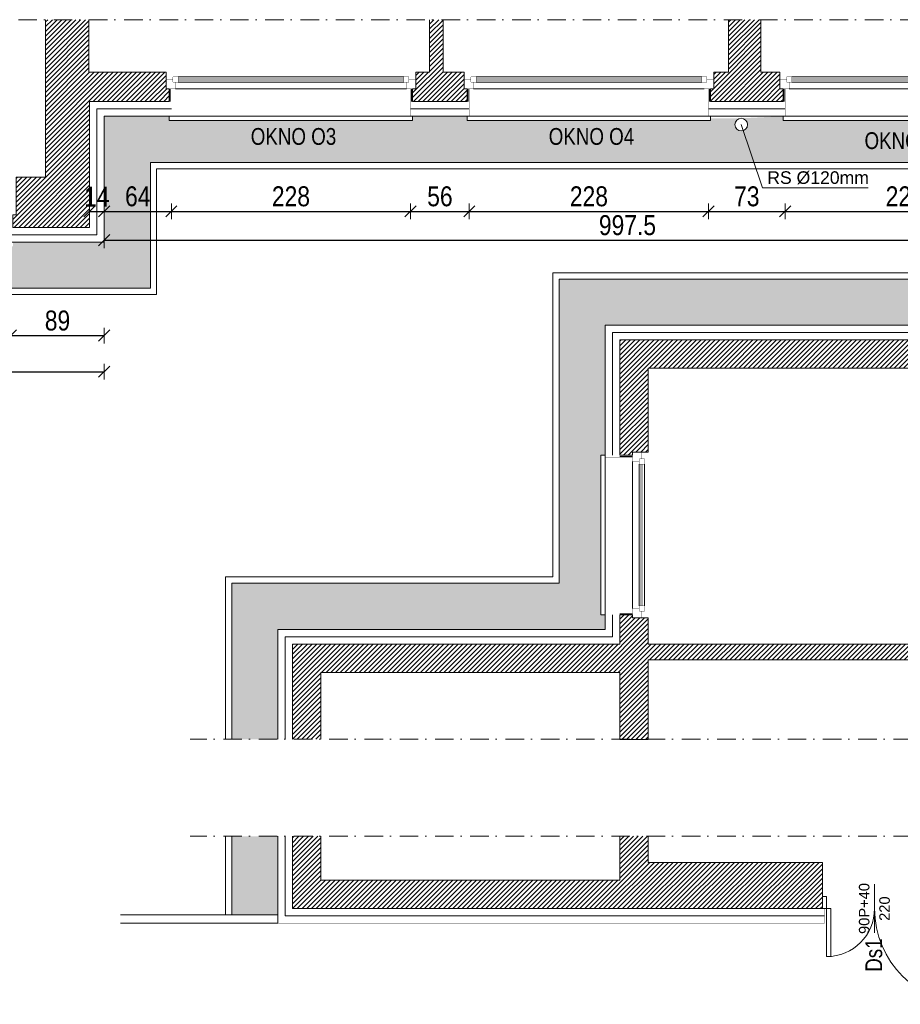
# Model space of a CAD drawing. Header units: millimetres. Extents: x 18880 to 99371, y -5529 to 27899.
# Tile 26 of 161: x 20350 to 21190, y 7531 to 8470. Entities that reach past the tile are written whole.
import ezdxf

# ---------------------------------------------------------------- set-up
doc = ezdxf.new("R2010")
doc.units = ezdxf.units.MM
doc.set_wipeout_variables(frame=1)
doc.linetypes.add('DASHED', pattern=[19.05, 12.7, -6.35])
doc.linetypes.add('Kropki i Kreski', pattern=[335.138881, 176.388884, -88.194442, 0, -70.555556])
for name, color, linetype, lineweight in [('AA_HATCH', 251, 'Continuous', 0), ('AA_IZOLACJA', 251, 'Continuous', 0), ('AA_OPIS', 2, 'Continuous', 0), ('AA_WIDOK', 254, 'Continuous', 0), ('AP wymiary', 40, 'Continuous', 0), ('K_SCIANY', 90, 'Continuous', 20)]:
    doc.layers.add(name, color=color, linetype=linetype, lineweight=lineweight)
doc.layers.add('Okna ArchiCADa', color=7, linetype='Continuous')
doc.styles.add('1', font='ARIALN.TTF')
doc.styles.add('ARIAL', font='arial.ttf')
doc.linetypes.add('STYROPIAN', pattern='A,0.000141,[1,styropian.shx,S=1,R=0,X=0,Y=0],-14.102004', length=14.102145)
doc.dimstyles.new('1_50', dxfattribs={"dimscale": 10, "dimtxt": 1.9, "dimasz": 0.005, "dimexe": 0, "dimexo": 0, "dimgap": 0.45, "dimtad": 1, "dimdec": 4, "dimrnd": 0.5, "dimdsep": 46, "dimtxsty": '1', "dimblk1": 'DIM01', "dimblk2": 'DIM01', "dimsah": 1, "dimcen": 2, "dimdle": 25, "dimse1": 1, "dimse2": 1, "dimclrd": 1, "dimclrt": 2, "dimadec": 0, "dimazin": 0, "dimtfac": 0.66665, "dimtdec": 4, "dimtix": 1, "dimtmove": 0, "dimatfit": 3, "dimldrblk": 'DIM01', "dimfxl": 0, "dimtolj": 1, "dimtzin": 0, "dimarcsym": 0})
pattern_1 = [(45, (0.4598, 414.3746), (-2.24506403, 2.24506403), [])]
pattern_2 = [(50, (0.46, 164.375), (18.218467, -1.593909), [1.905, -20.955]), (355, (0.46, 164.375), (-3.524342, 19.105685), [1.524, -16.764058]), (100.451445, (1.978, 164.242), (14.694125, 17.511775), [1.619001, -17.809024]), (46.1842, (0.46, 169.455), (27.107904, -4.204233), [2.8575, -31.4325]), (96.63556, (2.72, 169.104), (23.740413, 24.742612), [2.428502, -26.71356]), (351.18415, (0.46, 169.455), (23.740413, 24.742612), [2.285997, -25.145973]), (21, (3, 168.185), (15.161439, -10.22652), [1.905, -20.955]), (326, (3, 168.185), (6.180203, 18.418797), [1.524, -16.764]), (71.451445, (4.263, 167.332), (21.341642, 8.192277), [1.619001, -17.808994]), (37.5, (0.46, 164.3746), (0.3088603, 8.4555039), [0, -16.5608, 0, -17.018, 0, -16.8275]), (7.5, (0.46, 164.375), (6.6819663, 10.0180575), [0, -9.7028, 0, -16.1798, 0, -6.4135]), (327.5, (-5.2044, 164.3746), (13.5590595, -0.5728744), [0, -6.35, 0, -19.812, 0, -26.289]), (317.5, (-7.744, 164.375), (14.812918, 2.542649), [0, -8.255, 0, -13.1572, 0, -18.669])]
pattern_3 = [(45, (0.4598, 164.3746), (-2.24506403, 2.24506403), [])]

# ---------------------------------------------------------------- blocks, each defined once
blk = doc.blocks.new('O1 rozwierane 12_23')
at = {"layer": 'AA_IZOLACJA', "linetype": 'STYROPIAN', "ltscale": 0.2}
for points in [[(-1135, 120), (-1135, 0)], [(1165, 120), (1165, 0)]]:
    blk.add_lwpolyline(points, dxfattribs=at)
at = {"layer": 'AA_WIDOK', "color": 4}
blk.add_lwpolyline([(-1145, 260), (-1145, 300), (1175, 300), (1175, 260)], dxfattribs=at)
at = {"layer": 'AA_WIDOK', "linetype": 'DASHED', "ltscale": 0.5}
blk.add_lwpolyline([(-1145, 260), (1175, 260)], dxfattribs=at)
at = {"layer": 'AA_WIDOK', "const_width": 3}
for points in [[(-1125, 260), (-1125, 0)], [(1155, 260), (1155, 0)]]:
    blk.add_lwpolyline(points, dxfattribs=at)
at = {"layer": 'AA_WIDOK', "color": 4, "const_width": 3}
for points in [[(-1175, 0), (-1175, -90)], [(1205, -90), (1205, 0)]]:
    blk.add_lwpolyline(points, dxfattribs=at)
at = {"color": 4}
blk.add_wipeout([(1090, -115), (1090, -65), (1115, -65), (1115, 0), (-1085, 0), (-1085, -65), (-1060, -65), (-1060, -115)], dxfattribs=at).dxf.layer = 'AA_WIDOK'
at = {"layer": 'AA_WIDOK', "color": 4, "const_width": 3}
for points in [[(-1085, 0), (-1175, 0)], [(-1085, -65), (-1085, 0)], [(1205, 0), (1115, 0)], [(1115, 0), (1115, -65)], [(-1175, -90), (-1110, -90)], [(-1110, -90), (-1110, -65)], [(-1110, -65), (-1085, -65)], [(-1060, -65), (-1110, -65)], [(-1110, -65), (-1110, -115)], [(-1060, -115), (-1060, -65)], [(-1060, -80), (1090, -80)], [(-1060, -90), (1090, -90)], [(1140, -65), (1090, -65)], [(1090, -65), (1090, -115)], [(1115, -65), (1140, -65)], [(1140, -65), (1140, -90)], [(1140, -115), (1140, -65)], [(1140, -90), (1205, -90)], [(-1110, -115), (-1060, -115)], [(-1060, -100), (1090, -100)], [(1090, -115), (1140, -115)]]:
    blk.add_lwpolyline(points, dxfattribs=at)
at = {"layer": 'AA_WIDOK', "color": 4}
for points in [[(1115, 0), (-1085, 0)], [(-1060, -65), (1090, -65)], [(-1060, -115), (1090, -115)], [(-1060, -115), (1090, -115)]]:
    blk.add_lwpolyline(points, dxfattribs=at)
blk = doc.blocks.new('O1 rozwierane 12_83')
at = {"layer": 'AA_WIDOK', "color": 4}
blk.add_lwpolyline([(760, 260), (760, 300), (-760, 300), (-760, 260)], dxfattribs=at)
at = {"layer": 'AA_WIDOK', "linetype": 'DASHED', "ltscale": 0.5}
blk.add_lwpolyline([(760, 260), (-760, 260)], dxfattribs=at)
at = {"layer": 'AA_WIDOK', "color": 4, "const_width": 3}
for points in [[(-790, -90), (-790, 0)], [(790, 0), (790, -90)]]:
    blk.add_lwpolyline(points, dxfattribs=at)
at = {"color": 4}
blk.add_wipeout([(-675, -115), (-675, -65), (-700, -65), (-700, 0), (700, 0), (700, -65), (675, -65), (675, -115)], dxfattribs=at).dxf.layer = 'AA_WIDOK'
at = {"layer": 'AA_WIDOK', "color": 4, "const_width": 3}
for points in [[(-790, 0), (-700, 0)], [(-700, 0), (-700, -65)], [(700, -65), (700, 0)], [(700, 0), (790, 0)], [(-725, -90), (-790, -90)], [(-700, -65), (-725, -65)], [(-725, -65), (-725, -90)], [(-725, -65), (-675, -65)], [(-725, -115), (-725, -65)], [(-675, -65), (-675, -115)], [(675, -80), (-675, -80)], [(675, -90), (-675, -90)], [(675, -115), (675, -65)], [(675, -65), (725, -65)], [(725, -65), (700, -65)], [(725, -90), (725, -65)], [(725, -65), (725, -115)], [(790, -90), (725, -90)], [(-675, -115), (-725, -115)], [(675, -100), (-675, -100)], [(725, -115), (675, -115)]]:
    blk.add_lwpolyline(points, dxfattribs=at)
at = {"layer": 'AA_WIDOK', "color": 4}
for points in [[(-700, 0), (700, 0)], [(675, -65), (-675, -65)], [(675, -115), (-675, -115)], [(675, -115), (-675, -115)]]:
    blk.add_lwpolyline(points, dxfattribs=at)
blk = doc.blocks.new('drzwi 1')
at = {"layer": 'AA_WIDOK', "color": 4, "linetype": 'Continuous'}
for p, q in [((-145, 11.5), (-141, 11.5)), ((-145, 0), (-145, 11.5)), ((-141, 11.5), (-141, 0)), ((-4, 0), (-4, 11.5)), ((-4, 11.5), (0, 11.5)), ((0, 11.5), (0, 0)), ((-141, 0), (-145, 0)), ((-141, 0), (-141, -45.76)), ((-137, 0), (-141, 0)), ((-137, -45.76), (-137, 0)), ((-8, -91.24), (-8, 0)), ((-8, 0), (-4, 0)), ((-4, 0), (-4, -91.24)), ((0, 0), (-4, 0)), ((-141, -45.76), (-137, -45.76)), ((-4, -91.24), (-8, -91.24))]:
    blk.add_line(p, q, dxfattribs=at)
for centre, radius, start, end in [((-141, 0), 45.76, 270, 0), ((-4, 0), 91.24, 180, 270)]:
    blk.add_arc(centre, radius, start, end, dxfattribs=at)
blk = doc.blocks.new('DIM01')
at = {"color": 2}
blk.add_line((-106, -106), (106, 106), dxfattribs=at)
blk.add_line((0, -150), (0, 150))
blk = doc.blocks.new('*D637')
at = {"layer": 'AP wymiary', "color": 1, "lineweight": -2, "transparency": 16777216}
blk.add_line((20341.79, 8168.83), (20430.69, 8168.83), dxfattribs=at)
at = {"layer": 'Defpoints', "color": 0, "transparency": 16777216}
for p in [(20341.74, 8266.44), (20430.74, 8263.37), (20430.74, 8168.83)]:
    blk.add_point(p, dxfattribs=at)
at = {"layer": 'AP wymiary', "color": 1, "lineweight": -2, "transparency": 16777216, "xscale": 0.05, "yscale": 0.05, "zscale": 0.05, "rotation": 180}
blk.add_blockref('DIM01', (20341.74, 8168.83), dxfattribs=at)
at = {"layer": 'AP wymiary', "color": 1, "lineweight": -2, "transparency": 16777216, "xscale": 0.05, "yscale": 0.05, "zscale": 0.05}
blk.add_blockref('DIM01', (20430.74, 8168.83), dxfattribs=at)
at = {"layer": 'AP wymiary', "color": 2, "transparency": 16777216, "insert": (20386.24, 8183.03), "char_height": 19, "attachment_point": 5, "style": '1'}
blk.add_mtext('\\A1;89', dxfattribs=at)
blk = doc.blocks.new('*D638')
at = {"layer": 'AP wymiary', "color": 1, "lineweight": -2, "transparency": 16777216}
for p, q in [((20416.69, 8287.21), (20416.64, 8287.21)), ((20416.74, 8287.21), (20430.74, 8287.21)), ((20430.79, 8287.21), (20430.84, 8287.21))]:
    blk.add_line(p, q, dxfattribs=at)
at = {"layer": 'Defpoints', "color": 0, "transparency": 16777216}
for p in [(20416.74, 8381.89), (20430.74, 8367.89), (20430.74, 8287.21)]:
    blk.add_point(p, dxfattribs=at)
at = {"layer": 'AP wymiary', "color": 1, "lineweight": -2, "transparency": 16777216, "xscale": 0.05, "yscale": 0.05, "zscale": 0.05}
blk.add_blockref('DIM01', (20416.74, 8287.21), dxfattribs=at)
at = {"layer": 'AP wymiary', "color": 1, "lineweight": -2, "transparency": 16777216, "xscale": 0.05, "yscale": 0.05, "zscale": 0.05, "rotation": 180}
blk.add_blockref('DIM01', (20430.74, 8287.21), dxfattribs=at)
at = {"layer": 'AP wymiary', "color": 2, "transparency": 16777216, "insert": (20423.74, 8301.25), "char_height": 19, "attachment_point": 5, "style": '1'}
blk.add_mtext('\\A1;14', dxfattribs=at)
blk = doc.blocks.new('*D639')
at = {"layer": 'AP wymiary', "color": 1, "lineweight": -2, "transparency": 16777216}
blk.add_line((20430.79, 8287.21), (20494.69, 8287.21), dxfattribs=at)
at = {"layer": 'Defpoints', "color": 0, "transparency": 16777216}
for p in [(20494.74, 8374.89), (20430.74, 8367.89), (20494.74, 8287.21)]:
    blk.add_point(p, dxfattribs=at)
at = {"layer": 'AP wymiary', "color": 1, "lineweight": -2, "transparency": 16777216, "xscale": 0.05, "yscale": 0.05, "zscale": 0.05, "rotation": 180}
blk.add_blockref('DIM01', (20430.74, 8287.21), dxfattribs=at)
at = {"layer": 'AP wymiary', "color": 1, "lineweight": -2, "transparency": 16777216, "xscale": 0.05, "yscale": 0.05, "zscale": 0.05}
blk.add_blockref('DIM01', (20494.74, 8287.21), dxfattribs=at)
at = {"layer": 'AP wymiary', "color": 2, "transparency": 16777216, "insert": (20462.74, 8301.41), "char_height": 19, "attachment_point": 5, "style": '1'}
blk.add_mtext('\\A1;64', dxfattribs=at)
blk = doc.blocks.new('*D640')
at = {"layer": 'AP wymiary', "color": 1, "lineweight": -2, "transparency": 16777216}
blk.add_line((20494.79, 8287.21), (20722.69, 8287.21), dxfattribs=at)
at = {"layer": 'Defpoints', "color": 0, "transparency": 16777216}
for p in [(20494.74, 8374.89), (20722.74, 8374.89), (20722.74, 8287.21)]:
    blk.add_point(p, dxfattribs=at)
at = {"layer": 'AP wymiary', "color": 1, "lineweight": -2, "transparency": 16777216, "xscale": 0.05, "yscale": 0.05, "zscale": 0.05, "rotation": 180}
blk.add_blockref('DIM01', (20494.74, 8287.21), dxfattribs=at)
at = {"layer": 'AP wymiary', "color": 1, "lineweight": -2, "transparency": 16777216, "xscale": 0.05, "yscale": 0.05, "zscale": 0.05}
blk.add_blockref('DIM01', (20722.74, 8287.21), dxfattribs=at)
at = {"layer": 'AP wymiary', "color": 2, "transparency": 16777216, "insert": (20608.74, 8301.41), "char_height": 19, "attachment_point": 5, "style": '1'}
blk.add_mtext('\\A1;228', dxfattribs=at)
blk = doc.blocks.new('*D641')
at = {"layer": 'AP wymiary', "color": 1, "lineweight": -2, "transparency": 16777216}
blk.add_line((20722.79, 8287.21), (20778.69, 8287.21), dxfattribs=at)
at = {"layer": 'Defpoints', "color": 0, "transparency": 16777216}
for p in [(20722.74, 8374.89), (20778.74, 8374.89), (20778.74, 8287.21)]:
    blk.add_point(p, dxfattribs=at)
at = {"layer": 'AP wymiary', "color": 1, "lineweight": -2, "transparency": 16777216, "xscale": 0.05, "yscale": 0.05, "zscale": 0.05, "rotation": 180}
blk.add_blockref('DIM01', (20722.74, 8287.21), dxfattribs=at)
at = {"layer": 'AP wymiary', "color": 1, "lineweight": -2, "transparency": 16777216, "xscale": 0.05, "yscale": 0.05, "zscale": 0.05}
blk.add_blockref('DIM01', (20778.74, 8287.21), dxfattribs=at)
at = {"layer": 'AP wymiary', "color": 2, "transparency": 16777216, "insert": (20750.74, 8301.41), "char_height": 19, "attachment_point": 5, "style": '1'}
blk.add_mtext('\\A1;56', dxfattribs=at)
blk = doc.blocks.new('*D642')
at = {"layer": 'AP wymiary', "color": 1, "lineweight": -2, "transparency": 16777216}
blk.add_line((20778.79, 8287.21), (21006.69, 8287.21), dxfattribs=at)
at = {"layer": 'Defpoints', "color": 0, "transparency": 16777216}
for p in [(20778.74, 8374.89), (21006.74, 8374.89), (21006.74, 8287.21)]:
    blk.add_point(p, dxfattribs=at)
at = {"layer": 'AP wymiary', "color": 1, "lineweight": -2, "transparency": 16777216, "xscale": 0.05, "yscale": 0.05, "zscale": 0.05, "rotation": 180}
blk.add_blockref('DIM01', (20778.74, 8287.21), dxfattribs=at)
at = {"layer": 'AP wymiary', "color": 1, "lineweight": -2, "transparency": 16777216, "xscale": 0.05, "yscale": 0.05, "zscale": 0.05}
blk.add_blockref('DIM01', (21006.74, 8287.21), dxfattribs=at)
at = {"layer": 'AP wymiary', "color": 2, "transparency": 16777216, "insert": (20892.74, 8301.41), "char_height": 19, "attachment_point": 5, "style": '1'}
blk.add_mtext('\\A1;228', dxfattribs=at)
blk = doc.blocks.new('*D643')
at = {"layer": 'AP wymiary', "color": 1, "lineweight": -2, "transparency": 16777216}
blk.add_line((21006.79, 8287.21), (21079.69, 8287.21), dxfattribs=at)
at = {"layer": 'Defpoints', "color": 0, "transparency": 16777216}
for p in [(21006.74, 8374.89), (21079.74, 8374.89), (21079.74, 8287.21)]:
    blk.add_point(p, dxfattribs=at)
at = {"layer": 'AP wymiary', "color": 1, "lineweight": -2, "transparency": 16777216, "xscale": 0.05, "yscale": 0.05, "zscale": 0.05, "rotation": 180}
blk.add_blockref('DIM01', (21006.74, 8287.21), dxfattribs=at)
at = {"layer": 'AP wymiary', "color": 1, "lineweight": -2, "transparency": 16777216, "xscale": 0.05, "yscale": 0.05, "zscale": 0.05}
blk.add_blockref('DIM01', (21079.74, 8287.21), dxfattribs=at)
at = {"layer": 'AP wymiary', "color": 2, "transparency": 16777216, "insert": (21043.24, 8301.41), "char_height": 19, "attachment_point": 5, "style": '1'}
blk.add_mtext('\\A1;73', dxfattribs=at)
blk = doc.blocks.new('*D644')
at = {"layer": 'AP wymiary', "color": 1, "lineweight": -2, "transparency": 16777216}
blk.add_line((21079.79, 8287.21), (21307.69, 8287.21), dxfattribs=at)
at = {"layer": 'Defpoints', "color": 0, "transparency": 16777216}
for p in [(21079.74, 8374.89), (21307.74, 8374.89), (21307.74, 8287.21)]:
    blk.add_point(p, dxfattribs=at)
at = {"layer": 'AP wymiary', "color": 1, "lineweight": -2, "transparency": 16777216, "xscale": 0.05, "yscale": 0.05, "zscale": 0.05, "rotation": 180}
blk.add_blockref('DIM01', (21079.74, 8287.21), dxfattribs=at)
at = {"layer": 'AP wymiary', "color": 1, "lineweight": -2, "transparency": 16777216, "xscale": 0.05, "yscale": 0.05, "zscale": 0.05}
blk.add_blockref('DIM01', (21307.74, 8287.21), dxfattribs=at)
at = {"layer": 'AP wymiary', "color": 2, "transparency": 16777216, "insert": (21193.74, 8301.41), "char_height": 19, "attachment_point": 5, "style": '1'}
blk.add_mtext('\\A1;228', dxfattribs=at)
blk = doc.blocks.new('*D648')
at = {"layer": 'AP wymiary', "color": 1, "lineweight": -2, "transparency": 16777216}
blk.add_line((20430.79, 8259.74), (21428.19, 8259.74), dxfattribs=at)
at = {"layer": 'Defpoints', "color": 0, "transparency": 16777216}
for p in [(21428.24, 8391.89), (20430.74, 8377.89), (21428.24, 8259.74)]:
    blk.add_point(p, dxfattribs=at)
at = {"layer": 'AP wymiary', "color": 1, "lineweight": -2, "transparency": 16777216, "xscale": 0.05, "yscale": 0.05, "zscale": 0.05, "rotation": 180}
blk.add_blockref('DIM01', (20430.74, 8259.74), dxfattribs=at)
at = {"layer": 'AP wymiary', "color": 1, "lineweight": -2, "transparency": 16777216, "xscale": 0.05, "yscale": 0.05, "zscale": 0.05}
blk.add_blockref('DIM01', (21428.24, 8259.74), dxfattribs=at)
at = {"layer": 'AP wymiary', "color": 2, "transparency": 16777216, "insert": (20929.49, 8273.94), "char_height": 19, "attachment_point": 5, "style": '1'}
blk.add_mtext('\\A1;997.5', dxfattribs=at)
blk = doc.blocks.new('*D649')
at = {"layer": 'AP wymiary', "color": 1, "lineweight": -2, "transparency": 16777216}
blk.add_line((19159.79, 8134.38), (20430.69, 8134.38), dxfattribs=at)
at = {"layer": 'Defpoints', "color": 0, "transparency": 16777216}
for p in [(19159.74, 8259.74), (20430.74, 8257.89), (20430.74, 8134.38)]:
    blk.add_point(p, dxfattribs=at)
at = {"layer": 'AP wymiary', "color": 1, "lineweight": -2, "transparency": 16777216, "xscale": 0.05, "yscale": 0.05, "zscale": 0.05, "rotation": 180}
blk.add_blockref('DIM01', (19159.74, 8134.38), dxfattribs=at)
at = {"layer": 'AP wymiary', "color": 1, "lineweight": -2, "transparency": 16777216, "xscale": 0.05, "yscale": 0.05, "zscale": 0.05}
blk.add_blockref('DIM01', (20430.74, 8134.38), dxfattribs=at)
at = {"layer": 'AP wymiary', "color": 2, "transparency": 16777216, "insert": (19795.24, 8148.42), "char_height": 19, "attachment_point": 5, "style": '1'}
blk.add_mtext('\\A1;1271', dxfattribs=at)

msp = doc.modelspace()

# ---------------------------------------------------------------- hatches: boundary and pattern name
at = {"layer": 'AA_HATCH'}
h = msp.add_hatch(dxfattribs=at)
h.set_pattern_fill('ANSI31', color=256)
h.set_pattern_definition(pattern_1)
h.paths.add_polyline_path([(19251.74106, 8319.88776), (19221.74106, 8319.88776), (19221.74106, 8469.88776), (19173.74106, 8469.88776), (19173.74106, 8271.88776), (19254.74106, 8271.88776), (19254.74106, 8283.88776), (19251.74106, 8283.88776), (19251.74106, 8292.88776)])
h.paths.add_polyline_path([(19537.74106, 8319.88776), (19489.74106, 8319.88776), (19489.74106, 8292.88776), (19489.74106, 8283.88776), (19486.74106, 8283.88776), (19486.74106, 8271.88776), (19540.74106, 8271.88776), (19540.74106, 8283.88776), (19537.74106, 8283.88776), (19537.74106, 8292.88776)])
h.paths.add_polyline_path([(19822.76895, 8319.88776), (19802.74106, 8319.88776), (19802.74106, 8469.88776), (19785.74106, 8469.88776), (19785.74106, 8319.88776), (19775.74106, 8319.88776), (19775.74106, 8292.88776), (19775.74106, 8283.88776), (19772.74106, 8283.88776), (19772.74106, 8271.88776), (19825.76895, 8271.88776), (19825.76895, 8283.88776), (19822.76895, 8283.88776), (19822.76895, 8292.88776)])
h.paths.add_polyline_path([(20108.74106, 8319.88776), (20095.74106, 8319.88776), (20095.74106, 8469.88776), (20078.74106, 8469.88776), (20078.74106, 8319.88776), (20060.76895, 8319.88776), (20060.76895, 8292.88776), (20060.76895, 8283.88776), (20057.76895, 8283.88776), (20057.76895, 8271.88776), (20111.74106, 8271.88776), (20111.74106, 8283.88776), (20108.74106, 8283.88776), (20108.74106, 8292.88776)])
h.paths.add_polyline_path([(20416.74106, 8391.88776), (20492.74106, 8391.88776), (20492.74106, 8403.88776), (20489.74106, 8403.88776), (20489.74106, 8412.88776), (20489.74106, 8419.88776), (20416.24106, 8419.88776), (20416.24106, 8469.88776), (20374.74106, 8469.88776), (20374.74106, 8419.88776), (20374.74106, 8319.88776), (20346.74106, 8319.88776), (20346.74106, 8292.88776), (20346.74106, 8283.88776), (20343.74106, 8283.88776), (20343.74106, 8271.88776), (20416.74106, 8271.88776)])
h = msp.add_hatch(dxfattribs=at)
h.set_pattern_fill('ANSI31', color=256)
h.set_pattern_definition(pattern_1)
h.paths.add_polyline_path([(20776.74106, 8403.88776), (20773.74106, 8403.88776), (20773.74106, 8412.88776), (20773.74106, 8419.88776), (20753.74106, 8419.88776), (20753.74106, 8469.88776), (20740.74106, 8469.88776), (20740.74106, 8419.88776), (20727.74106, 8419.88776), (20727.74106, 8412.88776), (20727.74106, 8403.88776), (20724.74106, 8403.88776), (20724.74106, 8391.88776), (20776.74106, 8391.88776)])
h.paths.add_polyline_path([(21077.74106, 8403.88776), (21074.74106, 8403.88776), (21074.74106, 8412.88776), (21074.74106, 8419.88776), (21056.74106, 8419.88776), (21056.74106, 8469.88776), (21025.74106, 8469.88776), (21025.74106, 8419.88776), (21011.74106, 8419.88776), (21011.74106, 8412.88776), (21011.74106, 8403.88776), (21008.74106, 8403.88776), (21008.74106, 8391.88776), (21077.74106, 8391.88776)])
h.paths.add_polyline_path([(21352.74106, 8412.88776), (21352.74106, 8419.88776), (21352.74106, 8469.88776), (21336.74106, 8469.88776), (21336.74106, 8419.88776), (21312.74106, 8419.88776), (21312.74106, 8412.88776), (21312.74106, 8403.88776), (21309.74106, 8403.88776), (21309.74106, 8391.88776), (21355.74106, 8391.88776), (21355.74106, 8403.88776), (21352.74106, 8403.88776)])
h.paths.add_polyline_path([(21664.74106, 8419.88776), (21654.7113, 8419.88776), (21651.74106, 8419.88776), (21651.74106, 8469.88776), (21623.74106, 8469.88776), (21623.74106, 8419.88776), (21433.24106, 8419.88776), (21433.24106, 8412.88776), (21433.24106, 8403.88776), (21430.24106, 8403.88776), (21430.24106, 8391.88776), (21442.24106, 8391.88776), (21442.24106, 8297.06918), (21469.24106, 8297.06918), (21469.24106, 8391.88776), (21623.74106, 8391.88776), (21623.74106, 8297.06918), (21651.74106, 8297.06918), (21651.74106, 8391.88776), (21654.7113, 8391.88776), (21667.74106, 8391.88776), (21667.74106, 8403.88776), (21664.74106, 8403.88776), (21664.74106, 8412.88776)])
h = msp.add_hatch(dxfattribs=at)
h.set_pattern_fill('ANSI31', color=256)
h.set_pattern_definition(pattern_3)
h.paths.add_polyline_path([(21843.24106, 8164.69203), (21651.74106, 8164.69203), (21651.74106, 8257.27951), (21623.74106, 8257.27951), (21623.74106, 8164.69203), (21469.24106, 8164.69203), (21469.24106, 8257.27951), (21442.24106, 8257.27951), (21442.24106, 8164.69203), (20922.24106, 8164.69203), (20922.24106, 8054.69203), (20934.24106, 8054.69203), (20934.24106, 8057.69203), (20943.24106, 8057.69203), (20949.24106, 8057.69203), (20949.24106, 8137.69203), (21458.24106, 8137.69203), (21458.24106, 7984.69203), (21467.24106, 7984.69203), (21475.24106, 7984.69203), (21475.24106, 8137.69203), (21545.24106, 8137.69203), (21545.24106, 8117.69203), (21592.24106, 8117.69203), (21592.24106, 8027.69203), (21601.24106, 8027.69203), (21609.24106, 8027.69203), (21609.24106, 8137.69203), (21686.24106, 8137.69203), (21686.24106, 8038.69203), (21694.24106, 8038.69203), (21694.24106, 8137.69203), (21816.24106, 8137.69203), (21816.24106, 8100.69203), (21822.24106, 8100.69203), (21831.24106, 8100.69203), (21831.24106, 8097.69203), (21843.24106, 8097.69203)])
h.paths.add_polyline_path([(21592.24106, 8137.69203), (21592.24106, 8120.69203), (21548.24106, 8120.69203), (21548.24106, 8137.69203)], flags=16)
h.paths.add_polyline_path([(21843.24106, 8016.69203), (21831.24106, 8016.69203), (21831.24106, 8013.69203), (21822.24106, 8013.69203), (21816.24106, 8013.69203), (21816.24106, 7942.69203), (21609.24106, 7942.69203), (21609.24106, 7947.69203), (21601.24106, 7947.69203), (21592.24106, 7947.69203), (21592.24106, 7825.69203), (21600.24106, 7825.69203), (21609.24106, 7825.69203), (21609.24106, 7929.69203), (21816.24106, 7929.69203), (21816.24106, 7882.69203), (21822.24106, 7882.69203), (21831.24106, 7882.69203), (21831.24106, 7879.69203), (21843.24106, 7879.69203)])
h.paths.add_polyline_path([(21475.24106, 7874.69203), (21467.24106, 7874.69203), (21458.24106, 7874.69203), (21437.24106, 7874.69203), (20949.24106, 7874.69203), (20949.24106, 7899.69203), (20943.24106, 7899.69203), (20934.24106, 7899.69203), (20934.24106, 7902.69203), (20922.24106, 7902.69203), (20922.24106, 7874.69203), (20610.24106, 7874.69203), (20610.24106, 7784.11265), (20637.24106, 7784.11265), (20637.24106, 7847.69203), (20922.24106, 7847.69203), (20922.24106, 7784.11265), (20949.24106, 7784.11265), (20949.24106, 7859.69203), (21437.24106, 7859.69203), (21437.24106, 7784.11265), (21475.24106, 7784.11265)])
h = msp.add_hatch(dxfattribs=at)
h.set_pattern_fill('ANSI31', color=256)
h.set_pattern_definition(pattern_3)
h.paths.add_polyline_path([(21481.24106, 7649.64305), (21475.24106, 7649.64305), (21475.24106, 7691.5639), (21450.24106, 7691.5639), (21450.24106, 7666.64305), (21260.24106, 7666.64305), (21260.24106, 7634.14305), (21260.24106, 7622.64305), (21450.24106, 7622.64305), (21481.24106, 7622.64305), (21481.24106, 7634.64305), (21481.24106, 7643.64305)])
h.paths.add_polyline_path([(21843.24106, 7691.5639), (21816.24106, 7691.5639), (21816.24106, 7649.64305), (21609.24106, 7649.64305), (21609.24106, 7691.5639), (21592.24106, 7691.5639), (21592.24106, 7649.64305), (21581.24106, 7649.64305), (21581.24106, 7643.64305), (21581.24106, 7634.64305), (21581.24106, 7622.64305), (21843.24106, 7622.64305)])
h.paths.add_polyline_path([(21115.24106, 7666.64305), (20949.24106, 7666.64305), (20949.24106, 7691.5639), (20922.24106, 7691.5639), (20922.24106, 7649.64305), (20637.24106, 7649.64305), (20637.24106, 7691.5639), (20610.24106, 7691.5639), (20610.24106, 7622.64305), (20949.24106, 7622.64305), (21115.24106, 7622.64305), (21115.24106, 7634.14305)])

# ---------------------------------------------------------------- linework, layer by layer
for points in [[(19167.74106, 8213.88776), (20474.74106, 8213.88776), (20474.74106, 8333.88776), (21384.24106, 8333.88776), (21384.24106, 8297.06918)], [(19167.74106, 8207.88776), (20480.74106, 8207.88776), (20480.74106, 8327.88776), (21378.24106, 8327.88776), (21378.24106, 8297.06918)], [(20546.24106, 7691.5639), (20546.24106, 7616.64305)], [(20552.24106, 7691.5639), (20552.24106, 7616.64305)], [(20596.24106, 7691.5639), (20596.24106, 7608.64305)], [(20596.24106, 7616.64305), (20446.24106, 7616.64305)], [(20596.24106, 7608.64305), (20446.24106, 7608.64305)]]:
    msp.add_lwpolyline(points, dxfattribs=at)
at = {"layer": 'AA_IZOLACJA', "linetype": 'STYROPIAN', "ltscale": 1.4}
for points in [[(20494.74106, 8384.88776), (20423.74106, 8384.88776), (20423.74106, 8264.88776), (20341.74106, 8264.88776)], [(20603.24106, 7691.5639), (20603.24106, 7615.64305), (21117.24106, 7615.64305)]]:
    msp.add_lwpolyline(points, dxfattribs=at)
at = {"layer": 'AA_OPIS', "linetype": 'Continuous'}
msp.add_line((21165.00106, 7599.44312), (21165.00106, 7645.84298), dxfattribs=at)
at = {"layer": 'AA_OPIS', "linetype": 'Kropki i Kreski', "ltscale": 0.1}
for points in [[(23492.74106, 8469.88776), (19134.74106, 8469.88776)], [(22041.04973, 7784.11265), (20512.66372, 7784.11265)], [(22041.04973, 7691.5639), (20512.66372, 7691.5639)]]:
    msp.add_lwpolyline(points, dxfattribs=at)
at = {"layer": 'AA_WIDOK', "const_width": 0.3}
for points in [[(20494.74106, 8377.88776), (20430.74106, 8377.88776), (20430.74106, 8257.88776), (20341.74106, 8257.88776)], [(20596.24106, 7691.5639), (20596.24106, 7608.64305), (21117.24106, 7608.64305), (21117.24106, 7622.64305)]]:
    msp.add_lwpolyline(points, dxfattribs=at)
at = {"layer": 'AA_WIDOK', "color": 4}
msp.add_circle((21037.89868, 8369.88776), 6, dxfattribs=at)
at = {"layer": 'K_SCIANY'}
for points in [[(20374.74106, 8469.88776), (20374.74106, 8419.88776), (20374.74106, 8319.88776), (20346.74106, 8319.88776), (20346.74106, 8292.88776), (20346.74106, 8283.88776), (20343.74106, 8283.88776), (20343.74106, 8271.88776), (20416.74106, 8271.88776), (20416.74106, 8391.88776)], [(20416.24106, 8469.88776), (20416.24106, 8419.88776), (20489.74106, 8419.88776), (20489.74106, 8412.88776), (20489.74106, 8403.88776), (20492.74106, 8403.88776), (20492.74106, 8391.88776), (20416.74106, 8391.88776)], [(20740.74106, 8469.88776), (20740.74106, 8419.88776), (20727.74106, 8419.88776), (20727.74106, 8412.88776), (20727.74106, 8403.88776), (20724.74106, 8403.88776), (20724.74106, 8391.88776), (20776.74106, 8391.88776), (20776.74106, 8403.88776), (20773.74106, 8403.88776), (20773.74106, 8412.88776), (20773.74106, 8419.88776), (20753.74106, 8419.88776), (20753.74106, 8469.88776)], [(21025.74106, 8469.88776), (21025.74106, 8419.88776), (21011.74106, 8419.88776), (21011.74106, 8412.88776), (21011.74106, 8403.88776), (21008.74106, 8403.88776), (21008.74106, 8391.88776), (21077.74106, 8391.88776), (21077.74106, 8403.88776), (21074.74106, 8403.88776), (21074.74106, 8412.88776), (21074.74106, 8419.88776), (21056.74106, 8419.88776), (21056.74106, 8469.88776)], [(20416.74106, 8419.88776), (20457.74106, 8419.88776)], [(20949.24106, 7874.69203), (20949.24106, 7899.69203), (20943.24106, 7899.69203), (20934.24106, 7899.69203), (20934.24106, 7902.69203), (20922.24106, 7902.69203), (20922.24106, 7874.69203), (20610.24106, 7874.69203), (20610.24106, 7784.11265)], [(21437.24106, 7874.69203), (20949.24106, 7874.69203)], [(20637.24106, 7784.11265), (20637.24106, 7847.69203), (20922.24106, 7847.69203), (20922.24106, 7783.69203), (20949.24106, 7783.69203), (20949.24106, 7859.69203)], [(20949.24106, 7859.69203), (21437.24106, 7859.69203)], [(20610.24106, 7691.5639), (20610.24106, 7622.64305), (20949.24106, 7622.64305), (21115.24106, 7622.64305), (21115.24106, 7634.14305), (21115.24106, 7666.64305), (20949.24106, 7666.64305)], [(20922.24106, 7691.5639), (20922.24106, 7649.64305), (20637.24106, 7649.64305), (20637.24106, 7691.5639)], [(20949.24106, 7666.64305), (20949.24106, 7691.5639)]]:
    msp.add_lwpolyline(points, dxfattribs=at)

# ---------------------------------------------------------------- block references
msp.add_blockref('drzwi 1', (21260.24106, 7622.64305))

# ---------------------------------------------------------------- texts
at = {"layer": 'AA_OPIS', "style": 'ARIAL'}
for s, insert, char_height, width, attachment_point in [('{\\W0.8;OKNO O3}', (20611.156, 8366.61474), 16, 300, 2), ('{\\W0.8;OKNO O4}', (20895.156, 8366.61474), 16, 300, 2), ('{\\W0.8;OKNO O3}', (21196.156, 8362.61474), 16, 300, 2), ('RS %%C120mm', (21062.72184, 8325.38507), 12, 1647.7118816, 1)]:
    msp.add_mtext(s, dxfattribs=dict(at, insert=insert, char_height=char_height, width=width, attachment_point=attachment_point))
at = {"layer": 'AA_OPIS', "linetype": 'Continuous', "char_height": 10, "attachment_point": 8, "rotation": 90, "style": 'ARIAL'}
for s, insert in [('90P+40', (21160.21102, 7622.71128)), ('220', (21179.64323, 7622.58715))]:
    msp.add_mtext(s, dxfattribs=dict(at, insert=insert))
at = {"layer": 'AA_OPIS', "insert": (21156.21379, 7578.32444), "char_height": 16, "width": 44.2663591, "attachment_point": 2, "rotation": 90, "style": 'ARIAL'}
msp.add_mtext('{\\W0.8;Ds1}', dxfattribs=at)

# ---------------------------------------------------------------- dimensions: what is measured, and where the dimension line sits
at = {"layer": 'AP wymiary'}
for base, p1, p2, picture, middle in [((20430.74106, 8287.20936), (20416.74106, 8381.88776), (20430.74106, 8367.88776), '*D638', (20423.74106, 8301.24824)), ((20430.74106, 8134.38466), (19159.74106, 8259.73534), (20430.74106, 8257.88776), '*D649', (19795.24106, 8148.42354))]:
    dim = msp.add_linear_dim(base=base, p1=p1, p2=p2, dimstyle='1_50', dxfattribs=at)
    dim.commit()
    dim.dimension.update_dxf_attribs({"geometry": picture, "text_midpoint": middle})
dim = msp.add_linear_dim(base=(20430.74106, 8168.82634), p1=(20341.74106, 8266.44429), p2=(20430.74106, 8263.37384), dimstyle='1_50', override={"dimtmove": 1}, dxfattribs=at)
dim.commit()
dim.dimension.update_dxf_attribs({"geometry": '*D637', "text_midpoint": (20386.24106, 8183.02723)})

# ---------------------------------------------------------------- next in the draw order: block references
at = {"layer": 'Okna ArchiCADa', "linetype": 'Continuous', "yscale": 0.1, "zscale": 0.1}
for name, p, xscale, rotation in [('O1 rozwierane 12_23', (20607.24106, 8403.88776), -0.1, 180), ('O1 rozwierane 12_23', (20891.24106, 8403.88776), -0.1, 180), ('O1 rozwierane 12_23', (21192.24106, 8403.88776), -0.1, 180), ('O1 rozwierane 12_83', (20934.24106, 7978.69203), 0.1, 90)]:
    msp.add_blockref(name, p, dxfattribs=dict(at, xscale=xscale, rotation=rotation))

# ---------------------------------------------------------------- next in the draw order: hatches: boundary and pattern name
at = {"layer": 'AA_HATCH'}
h = msp.add_hatch(dxfattribs=at)
h.set_pattern_fill('AR-CONC', color=256, scale=0.1)
h.set_pattern_definition(pattern_2)
h.paths.add_polyline_path([(20474.74106, 8333.88776), (21049.91769, 8333.88776), (21039.79875, 8364.19656, -0.512068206), (21031.89868, 8369.88776, -0.414213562), (21037.89868, 8375.88776), (21008.74106, 8375.98381), (21008.74106, 8373.88776), (20776.74106, 8373.88776), (20776.74106, 8377.88776), (20724.74106, 8377.88776), (20724.74106, 8373.88776), (20492.74106, 8373.88776), (20492.74106, 8377.88776), (20430.74106, 8377.88776), (20430.74106, 8257.88776), (20343.74106, 8257.88776), (20343.74106, 8253.88776), (20111.74106, 8253.88776), (20111.74106, 8257.88776), (20057.76895, 8257.88776), (20057.76895, 8253.88776), (19825.76895, 8253.88776), (19825.76895, 8257.88776), (19772.74106, 8257.88776), (19772.74106, 8253.88776), (19540.74106, 8253.88776), (19540.74106, 8257.88776), (19486.74106, 8257.88776), (19486.74106, 8253.88776), (19254.74106, 8253.88776), (19254.74106, 8257.88776), (19167.74106, 8257.88776), (19167.74106, 8213.88776), (20474.74106, 8213.88776)])
h.paths.add_polyline_path([(21428.24106, 8373.88776), (21355.74106, 8373.88776), (21355.74106, 8377.88776), (21309.74106, 8377.88776), (21309.74106, 8373.88776), (21077.74106, 8373.88776), (21077.74106, 8377.88776), (21037.89868, 8375.88776, -0.414213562), (21043.89868, 8369.88776, -0.322691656), (21039.79875, 8364.19656), (21049.91769, 8333.88776), (21384.24106, 8333.88776), (21384.24106, 8297.06918), (21428.24106, 8297.06918)])
h.paths.add_polyline_path([(19328.41603, 8221.59428), (19417.89597, 8221.59428), (19417.89597, 8254.56563), (19328.41603, 8254.56563)], flags=24)
h.paths.add_polyline_path([(19614.41603, 8221.59428), (19703.89597, 8221.59428), (19703.89597, 8254.56563), (19614.41603, 8254.56563)], flags=24)
h.paths.add_polyline_path([(19899.44391, 8221.59428), (19988.92386, 8221.59428), (19988.92386, 8254.56563), (19899.44391, 8254.56563)], flags=24)
h.paths.add_polyline_path([(20185.41603, 8221.59428), (20274.89597, 8221.59428), (20274.89597, 8254.56563), (20185.41603, 8254.56563)], flags=24)
h.paths.add_polyline_path([(20850.41603, 8341.59428), (20939.89597, 8341.59428), (20939.89597, 8374.56563), (20850.41603, 8374.56563)], flags=24)
h.paths.add_polyline_path([(20566.38983, 8341.59428), (20655.86978, 8341.59428), (20655.86978, 8374.56563), (20566.38983, 8374.56563)], flags=24)
h.paths.add_polyline_path([(21349.63983, 8337.59428), (21439.11978, 8337.59428), (21439.11978, 8370.56563), (21349.63983, 8370.56563)], flags=9)
h.paths.add_polyline_path([(21151.38983, 8337.59428), (21240.86978, 8337.59428), (21240.86978, 8370.56563), (21151.38983, 8370.56563)], flags=24)
h = msp.add_hatch(dxfattribs=at)
h.set_pattern_fill('AR-CONC', color=256, scale=0.1)
h.set_pattern_definition(pattern_2)
h.paths.add_polyline_path([(21428.24106, 8257.27951), (21384.24106, 8257.27951), (21384.24106, 8222.69203), (20864.24106, 8222.69203), (20864.24106, 7932.69203), (20552.24106, 7932.69203), (20552.24106, 7784.11265), (20596.24106, 7784.11265), (20596.24106, 7888.69203), (20908.24106, 7888.69203), (20908.24106, 7902.69203), (20904.24106, 7902.69203), (20904.24106, 8054.69203), (20908.24106, 8054.69203), (20908.24106, 8178.69203), (21428.24106, 8178.69203)])
h.paths.add_polyline_path([(20596.24106, 7691.5639), (20552.24106, 7691.5639), (20552.24106, 7616.64305), (20596.24106, 7616.64305)])

# ---------------------------------------------------------------- next in the draw order: linework, layer by layer
for points in [[(19159.74106, 8257.88776), (20430.74106, 8257.88776), (20430.74106, 8377.88776), (21428.24106, 8377.88776), (21428.24106, 8297.06918)], [(21378.24106, 8257.27951), (21378.24106, 8228.69203), (20858.24106, 8228.69203), (20858.24106, 7938.69203), (20546.24106, 7938.69203), (20546.24106, 7784.11265)], [(21384.24106, 8257.27951), (21384.24106, 8222.69203), (20864.24106, 8222.69203), (20864.24106, 7932.69203), (20552.24106, 7932.69203), (20552.24106, 7784.11265)], [(21428.24106, 8257.27951), (21428.24106, 8178.69203), (20908.24106, 8178.69203), (20908.24106, 7888.69203), (20596.24106, 7888.69203), (20596.24106, 7784.11265)]]:
    msp.add_lwpolyline(points, dxfattribs=at)
at = {"layer": 'AA_IZOLACJA', "linetype": 'STYROPIAN', "ltscale": 0.2}
for points in [[(20723.74106, 8391.88776), (20723.74106, 8403.88776)], [(20777.74106, 8391.88776), (20777.74106, 8403.88776)], [(21007.74106, 8391.88776), (21007.74106, 8403.88776)], [(21078.74106, 8391.88776), (21078.74106, 8403.88776)], [(20922.24106, 8053.69203), (20934.24106, 8053.69203)], [(20922.24106, 7903.69203), (20934.24106, 7903.69203)]]:
    msp.add_lwpolyline(points, dxfattribs=at)
at = {"layer": 'AA_IZOLACJA', "linetype": 'STYROPIAN', "ltscale": 1.4}
for points in [[(20722.74106, 8384.88776), (20778.74106, 8384.88776)], [(21006.74106, 8384.88776), (21079.74106, 8384.88776)], [(21435.24106, 8257.27951), (21435.24106, 8171.69203), (20915.24106, 8171.69203), (20915.24106, 8054.69203)], [(20915.24106, 7902.69203), (20915.24106, 7881.69203), (20603.24106, 7881.69203), (20603.24106, 7784.11265)]]:
    msp.add_lwpolyline(points, dxfattribs=at)
at = {"layer": 'AA_OPIS', "linetype": 'Continuous'}
msp.add_lwpolyline([(21037.89868, 8369.88776), (21058.05495, 8309.51459), (21159.05619, 8309.51459)], dxfattribs=at)
at = {"layer": 'AA_WIDOK', "const_width": 0.3}
for points in [[(20722.74106, 8403.88776), (20722.74106, 8377.88776), (20778.74106, 8377.88776), (20778.74106, 8403.88776)], [(21006.74106, 8403.88776), (21006.74106, 8377.88776), (21079.74106, 8377.88776), (21079.74106, 8403.88776)], [(21428.24106, 8257.27951), (21428.24106, 8178.69203), (20908.24106, 8178.69203), (20908.24106, 8054.69203)], [(20908.24106, 8052.69203), (20934.24106, 8052.69203)], [(20908.24106, 7902.69203), (20908.24106, 7888.69203), (20596.24106, 7888.69203), (20596.24106, 7784.11265)], [(20908.24106, 7904.69203), (20934.24106, 7904.69203)]]:
    msp.add_lwpolyline(points, dxfattribs=at)
at = {"layer": 'K_SCIANY'}
msp.add_lwpolyline([(21442.24106, 8257.27951), (21442.24106, 8164.69203), (20922.24106, 8164.69203), (20922.24106, 8054.69203), (20934.24106, 8054.69203), (20934.24106, 8057.69203), (20943.24106, 8057.69203), (20949.24106, 8057.69203), (20949.24106, 8137.69203), (21458.24106, 8137.69203), (21458.24106, 7984.69203), (21467.24106, 7984.69203), (21475.24106, 7984.69203), (21475.24106, 8137.69203), (21545.24106, 8137.69203), (21545.24106, 8117.69203), (21592.24106, 8117.69203), (21592.24106, 8027.69203), (21601.24106, 8027.69203), (21609.24106, 8027.69203), (21609.24106, 8137.69203), (21686.24106, 8137.69203)], dxfattribs=at)

# ---------------------------------------------------------------- next in the draw order: dimensions: what is measured, and where the dimension line sits
at = {"layer": 'AP wymiary'}
dim = msp.add_linear_dim(base=(21428.24106, 8259.73534), p1=(20430.74106, 8377.88776), p2=(21428.24106, 8391.88776), dimstyle='1_50', dxfattribs=at)
dim.commit()
dim.dimension.update_dxf_attribs({"geometry": '*D648', "text_midpoint": (20929.49106, 8273.93623)})
for base, p1, p2, picture, middle in [((20494.74106, 8287.20936), (20430.74106, 8367.88776), (20494.74106, 8374.88776), '*D639', (20462.74106, 8301.41025)), ((20722.74106, 8287.20936), (20494.74106, 8374.88776), (20722.74106, 8374.88776), '*D640', (20608.74106, 8301.41025)), ((20778.74106, 8287.20936), (20722.74106, 8374.88776), (20778.74106, 8374.88776), '*D641', (20750.74106, 8301.41025)), ((21006.74106, 8287.20936), (20778.74106, 8374.88776), (21006.74106, 8374.88776), '*D642', (20892.74106, 8301.41025)), ((21079.74106, 8287.20936), (21006.74106, 8374.88776), (21079.74106, 8374.88776), '*D643', (21043.24106, 8301.41025)), ((21307.74106, 8287.20936), (21079.74106, 8374.88776), (21307.74106, 8374.88776), '*D644', (21193.74106, 8301.41025))]:
    dim = msp.add_linear_dim(base=base, p1=p1, p2=p2, dimstyle='1_50', override={"dimtmove": 1}, dxfattribs=at)
    dim.commit()
    dim.dimension.update_dxf_attribs({"geometry": picture, "text_midpoint": middle})

doc.saveas('drawing.dxf')
